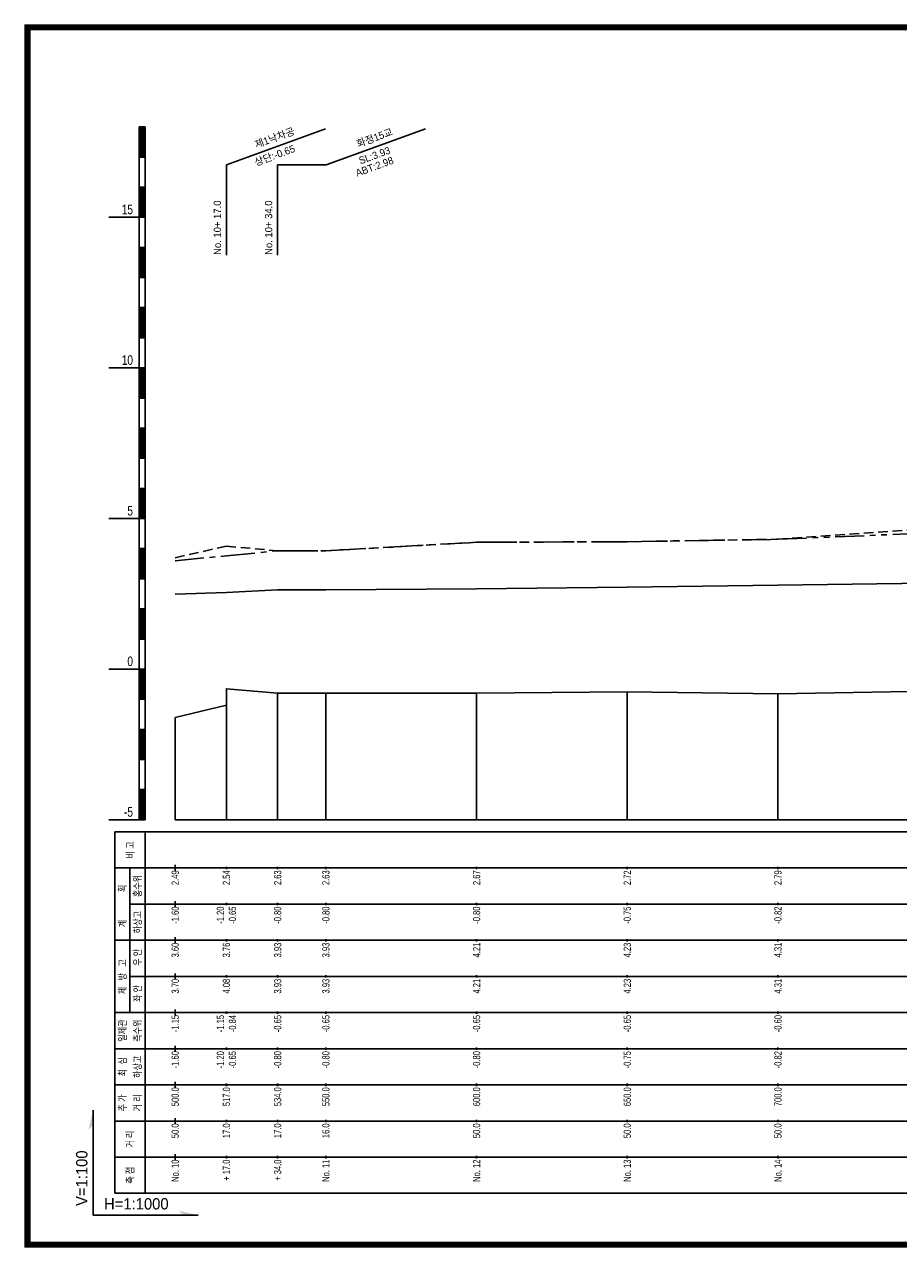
# Model space of a CAD drawing. Header units: metres. Extents: x -2 to 1691, y -14 to 5352.
# Tile 3 of 23: x 40 to 330, y 495 to 901. Entities that reach past the tile are written whole.
import ezdxf
from ezdxf.enums import TextEntityAlignment as Align

# ---------------------------------------------------------------- set-up
doc = ezdxf.new("R2010")
doc.units = ezdxf.units.M
doc.header["$LTSCALE"] = 5
for name, pattern in [('CENTER', [50.8, 31.75, -6.35, 6.35, -6.35]), ('DASHED', [19.05, 12.7, -6.35]), ('PHANTOMX2', [127, 63.5, -12.7, 12.7, -12.7, 12.7, -12.7])]:
    doc.linetypes.add(name, pattern=pattern)
for name, color, linetype in [('BOX', 6, 'CONTINUOUS'), ('DT1', 3, 'CONTINUOUS'), ('FORM', 7, 'CONTINUOUS'), ('LT1', 4, 'CONTINUOUS'), ('ST1', 7, 'CONTINUOUS'), ('계획홍수위', 6, 'CONTINUOUS'), ('우안제방고', 3, 'CONTINUOUS'), ('좌안제방고', 2, 'CONTINUOUS')]:
    doc.layers.add(name, color=color, linetype=linetype)
doc.styles.get("Standard").update_dxf_attribs({"font": 'Gulim.ttf', "width": 0.8})
doc.styles.add('굴림', font='Gulim.ttf')

msp = doc.modelspace()

# ---------------------------------------------------------------- linework, layer by layer
at = {"layer": 'BOX', "color": 6, "linetype": 'Continuous', "const_width": 2}
msp.add_lwpolyline([(41, 496), (619, 496), (619, 900), (41, 900)], close=True, dxfattribs=at)
at = {"layer": 'FORM', "color": 7}
for q in [(62.76, 540.64), (97.64, 505.76)]:
    msp.add_line((62.76, 505.76), q, dxfattribs=at)
for points in [[(62.76, 540.64), (61.26, 534.14), (62.76, 535.64)], [(97.64, 505.76), (91.14, 507.26), (92.64, 505.76)]]:
    msp.add_solid(points, dxfattribs=at)
at = {"layer": 'LT1', "linetype": 'Continuous'}
for p, q in [((78, 637), (78, 867)), ((78, 867), (80, 867)), ((78.5, 866.8), (78.5, 857.2)), ((79, 866.8), (79, 857.2)), ((79.5, 866.8), (79.5, 857.2)), ((80, 637), (80, 867)), ((107, 854.4), (139.89, 866.37)), ((140.15, 854.4), (173.04, 866.37)), ((78, 857), (80, 857)), ((107, 824.4), (107, 854.4)), ((124, 824.4), (124, 854.4)), ((124, 854.4), (140.15, 854.4)), ((78, 847), (80, 847)), ((78.5, 846.8), (78.5, 837.2)), ((79, 846.8), (79, 837.2)), ((79.5, 846.8), (79.5, 837.2)), ((68, 837), (78, 837)), ((78, 837), (80, 837)), ((78, 827), (80, 827)), ((78.5, 826.8), (78.5, 817.2)), ((79, 826.8), (79, 817.2)), ((79.5, 826.8), (79.5, 817.2)), ((78, 817), (80, 817)), ((78, 807), (80, 807)), ((78.5, 806.8), (78.5, 797.2)), ((79, 806.8), (79, 797.2)), ((79.5, 806.8), (79.5, 797.2)), ((78, 797), (80, 797)), ((68, 787), (78, 787)), ((78, 787), (80, 787)), ((78.5, 786.8), (78.5, 777.2)), ((79, 786.8), (79, 777.2)), ((79.5, 786.8), (79.5, 777.2)), ((78, 777), (80, 777)), ((78, 767), (80, 767)), ((78.5, 766.8), (78.5, 757.2)), ((79, 766.8), (79, 757.2)), ((79.5, 766.8), (79.5, 757.2)), ((78, 757), (80, 757)), ((78, 747), (80, 747)), ((78.5, 746.8), (78.5, 737.2)), ((79, 746.8), (79, 737.2)), ((79.5, 746.8), (79.5, 737.2)), ((68, 737), (78, 737)), ((78, 737), (80, 737)), ((78, 727), (80, 727)), ((78.5, 726.8), (78.5, 717.2)), ((79, 726.8), (79, 717.2)), ((79.5, 726.8), (79.5, 717.2)), ((78, 717), (80, 717)), ((78, 707), (80, 707)), ((78.5, 706.8), (78.5, 697.2)), ((79, 706.8), (79, 697.2)), ((79.5, 706.8), (79.5, 697.2)), ((78, 697), (80, 697)), ((68, 687), (78, 687)), ((78, 687), (80, 687)), ((78.5, 686.8), (78.5, 677.2)), ((79, 686.8), (79, 677.2)), ((79.5, 686.8), (79.5, 677.2)), ((107, 637), (107, 680.5)), ((124, 637), (124, 679)), ((140, 637), (140, 679)), ((190, 637), (190, 679)), ((240, 637), (240, 679.5)), ((290, 637), (290, 678.8)), ((78, 677), (80, 677)), ((107, 637), (107, 675)), ((90, 637), (90, 671)), ((78, 667), (80, 667)), ((78.5, 666.8), (78.5, 657.2)), ((79, 666.8), (79, 657.2)), ((79.5, 666.8), (79.5, 657.2)), ((78, 657), (80, 657)), ((78, 647), (80, 647)), ((78.5, 646.8), (78.5, 637.2)), ((79, 646.8), (79, 637.2)), ((79.5, 646.8), (79.5, 637.2)), ((68, 637), (78, 637)), ((78, 637), (80, 637)), ((90, 637), (590, 637)), ((90, 620), (90, 622)), ((107, 620.6), (107, 621.4)), ((107, 620.6), (107, 621.4)), ((124, 620.6), (124, 621.4)), ((140, 620.6), (140, 621.4)), ((190, 620.6), (190, 621.4)), ((240, 620.6), (240, 621.4)), ((290, 620.6), (290, 621.4)), ((90, 608), (90, 610)), ((107, 608.6), (107, 609.4)), ((107, 608.6), (107, 609.4)), ((124, 608.6), (124, 609.4)), ((140, 608.6), (140, 609.4)), ((190, 608.6), (190, 609.4)), ((240, 608.6), (240, 609.4)), ((290, 608.6), (290, 609.4)), ((90, 596), (90, 598)), ((107, 596.6), (107, 597.4)), ((107, 596.6), (107, 597.4)), ((124, 596.6), (124, 597.4)), ((140, 596.6), (140, 597.4)), ((190, 596.6), (190, 597.4)), ((240, 596.6), (240, 597.4)), ((290, 596.6), (290, 597.4)), ((90, 584), (90, 586)), ((107, 584.6), (107, 585.4)), ((107, 584.6), (107, 585.4)), ((124, 584.6), (124, 585.4)), ((140, 584.6), (140, 585.4)), ((190, 584.6), (190, 585.4)), ((240, 584.6), (240, 585.4)), ((290, 584.6), (290, 585.4)), ((90, 572), (90, 574)), ((107, 572.6), (107, 573.4)), ((107, 572.6), (107, 573.4)), ((124, 572.6), (124, 573.4)), ((140, 572.6), (140, 573.4)), ((190, 572.6), (190, 573.4)), ((240, 572.6), (240, 573.4)), ((290, 572.6), (290, 573.4)), ((90, 560), (90, 562)), ((107, 560.6), (107, 561.4)), ((107, 560.6), (107, 561.4)), ((124, 560.6), (124, 561.4)), ((140, 560.6), (140, 561.4)), ((190, 560.6), (190, 561.4)), ((240, 560.6), (240, 561.4)), ((290, 560.6), (290, 561.4)), ((90, 548), (90, 550)), ((107, 548.6), (107, 549.4)), ((107, 548.6), (107, 549.4)), ((124, 548.6), (124, 549.4)), ((140, 548.6), (140, 549.4)), ((190, 548.6), (190, 549.4)), ((240, 548.6), (240, 549.4)), ((290, 548.6), (290, 549.4)), ((90, 536), (90, 538)), ((107, 536.6), (107, 537.4)), ((107, 536.6), (107, 537.4)), ((124, 536.6), (124, 537.4)), ((140, 536.6), (140, 537.4)), ((190, 536.6), (190, 537.4)), ((240, 536.6), (240, 537.4)), ((290, 536.6), (290, 537.4)), ((90, 524), (90, 526)), ((107, 524.6), (107, 525.4)), ((107, 524.6), (107, 525.4)), ((124, 524.6), (124, 525.4)), ((140, 524.6), (140, 525.4)), ((190, 524.6), (190, 525.4)), ((240, 524.6), (240, 525.4)), ((290, 524.6), (290, 525.4))]:
    msp.add_line(p, q, dxfattribs=at)
msp.add_lwpolyline([(90, 671), (107, 675), (107, 680.5), (124, 679), (140, 679), (190, 679), (240, 679.5), (290, 678.8), (340, 679.7), (358, 679.7), (390, 678.3), (440, 680.1), (490, 680.9), (502, 680.9), (540, 680.5), (590, 681)], dxfattribs=at)
at = {"layer": 'ST1', "linetype": 'Continuous'}
for p, q in [((70, 513), (70, 633)), ((70, 633), (600, 633)), ((80, 513), (80, 633)), ((70, 621), (600, 621)), ((75, 597), (75, 621)), ((75, 609), (600, 609)), ((70, 597), (600, 597)), ((75, 573), (75, 597)), ((75, 585), (600, 585)), ((70, 573), (600, 573)), ((70, 561), (600, 561)), ((70, 549), (600, 549)), ((70, 537), (600, 537)), ((70, 525), (600, 525)), ((70, 513), (600, 513))]:
    msp.add_line(p, q, dxfattribs=at)
at = {"layer": '계획홍수위', "linetype": 'CENTER'}
msp.add_lwpolyline([(90, 711.9), (107, 712.4), (124, 713.3), (140, 713.3), (190, 713.7), (240, 714.2), (290, 714.9), (340, 715.5), (358, 716.5), (390, 716.5), (440, 717.1), (490, 717.5), (502, 717.8), (540, 718.1), (590, 718.5)], dxfattribs=at)
at = {"layer": '우안제방고', "linetype": 'PHANTOMX2', "ltscale": 0.03}
msp.add_lwpolyline([(90, 723), (107, 724.6), (107, 724.6), (124, 726.3), (140, 726.3), (190, 729.1), (240, 729.3), (290, 730.1), (340, 732.2), (358, 732.7), (390, 731.4), (440, 732.1), (490, 736.4), (502, 737.9), (540, 733), (590, 734.6)], dxfattribs=at)
at = {"layer": '좌안제방고', "linetype": 'DASHED', "ltscale": 0.05}
msp.add_lwpolyline([(90, 724), (107, 727.8), (107, 727.8), (124, 726.3), (140, 726.3), (190, 729.1), (240, 729.3), (290, 730.1), (340, 733.6), (358, 732), (390, 731.9), (440, 731.5), (490, 732.7), (502, 738.2), (540, 732), (590, 733.9)], dxfattribs=at)

# ---------------------------------------------------------------- texts
at = {"layer": 'DT1', "linetype": 'Continuous'}
for s, p in [('제1낙차공', (123, 863.39)), ('화정15교', (156.15, 863.39)), ('상단:-0.65', (123, 857.52)), ('ABT:2.98', (156.15, 853.81)), ('SL:3.93', (156.15, 857.52))]:
    msp.add_text(s, height=2.4, rotation=20, dxfattribs=at).set_placement(p, align=Align.MIDDLE_CENTER)
at = {"layer": 'DT1', "linetype": 'Continuous', "width": 0.8}
for s, p in [('15', (76, 838)), ('10', (76, 788)), ('5', (76, 738)), ('0', (76, 688)), ('-5', (76, 638))]:
    msp.add_text(s, height=3.2, dxfattribs=at).set_placement(p, align=Align.RIGHT)
at = {"layer": 'DT1', "linetype": 'Continuous'}
for s, p in [('No. 10+ 17.0 ', (104, 824.5)), ('No. 10+ 34.0 ', (121, 824.5))]:
    msp.add_text(s, height=2.4, rotation=90, dxfattribs=at).set_placement(p, align=Align.MIDDLE_LEFT)
at = {"layer": 'DT1', "linetype": 'Continuous', "width": 0.8}
for s, p in [('비 고', (75.06, 627)), ('홍수위', (77.5, 615)), ('  획', (72.5, 613.5)), ('하상고', (77.5, 603)), ('   계', (72.5, 601.5)), (' 우 안', (77.5, 591)), ('제   방   고', (72.5, 584.91)), (' 좌 안', (77.5, 579)), ('일제관', (72.5, 567)), ('측수위', (77.5, 567)), ('최  심', (72.5, 555)), ('하상고', (77.5, 555)), ('추 가', (72.5, 543)), ('거 리', (77.5, 543)), ('거 리', (75, 531)), ('측 점', (75, 519))]:
    msp.add_text(s, height=2.4, rotation=90, dxfattribs=at).set_placement(p, align=Align.MIDDLE_CENTER)
at = {"layer": 'DT1', "linetype": 'PHANTOMX2', "width": 0.8}
for s, p in [('2.49', (90, 620.2)), ('2.54', (107, 620.2)), ('2.63', (124, 620.2)), ('2.63', (140, 620.2)), ('2.67', (190, 620.2)), ('2.72', (240, 620.2)), ('2.79', (290, 620.2)), ('  3.60', (90, 596.2)), ('  3.76', (107, 596.2)), ('  3.76', (107, 596.2)), ('  3.93', (124, 596.2)), ('  3.93', (140, 596.2)), ('  4.21', (190, 596.2)), ('  4.23', (240, 596.2)), ('  4.31', (290, 596.2))]:
    msp.add_text(s, height=2.4, rotation=90, dxfattribs=at).set_placement(p, align=Align.MIDDLE_RIGHT)
at = {"layer": 'DT1', "linetype": 'Continuous', "width": 0.8}
for s, p in [(' -1.60', (90, 608.2)), (' -1.20', (105, 608.2)), (' -0.65', (109, 608.2)), (' -0.80', (124, 608.2)), (' -0.80', (140, 608.2)), (' -0.80', (190, 608.2)), (' -0.75', (240, 608.2)), (' -0.82', (290, 608.2)), (' -1.60', (90, 560.2)), (' -1.20', (105, 560.2)), (' -0.65', (109, 560.2)), (' -0.80', (124, 560.2)), (' -0.80', (140, 560.2)), (' -0.80', (190, 560.2)), (' -0.75', (240, 560.2)), (' -0.82', (290, 560.2)), ('   500.0', (90, 548.2)), ('   517.0', (107, 548.2)), ('   534.0', (124, 548.2)), ('   550.0', (140, 548.2)), ('   600.0', (190, 548.2)), ('   650.0', (240, 548.2)), ('   700.0', (290, 548.2)), ('  50.0', (90, 536.2)), ('  17.0', (107, 536.2)), ('  17.0', (124, 536.2)), ('  16.0', (140, 536.2)), ('  50.0', (190, 536.2)), ('  50.0', (240, 536.2)), ('  50.0', (290, 536.2)), ('No. 10', (90, 524.2)), ('+ 17.0', (107, 524.2)), ('+ 34.0', (124, 524.2)), ('No. 11', (140, 524.2)), ('No. 12', (190, 524.2)), ('No. 13', (240, 524.2)), ('No. 14', (290, 524.2))]:
    msp.add_text(s, height=2.4, rotation=90, dxfattribs=at).set_placement(p, align=Align.MIDDLE_RIGHT)
at = {"layer": 'DT1', "linetype": 'CENTER', "width": 0.8}
for s, p in [('  3.70', (90, 584.2)), ('  4.08', (107, 584.2)), ('  4.08', (107, 584.2)), ('  3.93', (124, 584.2)), ('  3.93', (140, 584.2)), ('  4.21', (190, 584.2)), ('  4.23', (240, 584.2)), ('  4.31', (290, 584.2))]:
    msp.add_text(s, height=2.4, rotation=90, dxfattribs=at).set_placement(p, align=Align.MIDDLE_RIGHT)
at = {"layer": 'DT1', "linetype": 'DASHED', "width": 0.8}
for s, p in [(' -1.15', (90, 572.2)), (' -1.15', (105, 572.2)), (' -0.84', (109, 572.2)), (' -0.65', (124, 572.2)), (' -0.65', (140, 572.2)), (' -0.65', (190, 572.2)), (' -0.65', (240, 572.2)), (' -0.60', (290, 572.2))]:
    msp.add_text(s, height=2.4, rotation=90, dxfattribs=at).set_placement(p, align=Align.MIDDLE_RIGHT)
at = {"layer": 'FORM', "color": 7, "style": '굴림'}
msp.add_text('V=1:100', height=3.75, rotation=90, dxfattribs=at).set_placement((60.89, 508.81))
msp.add_text('H=1:1000', height=3.75, dxfattribs=at).set_placement((66.41, 507.64))

doc.saveas('drawing.dxf')
